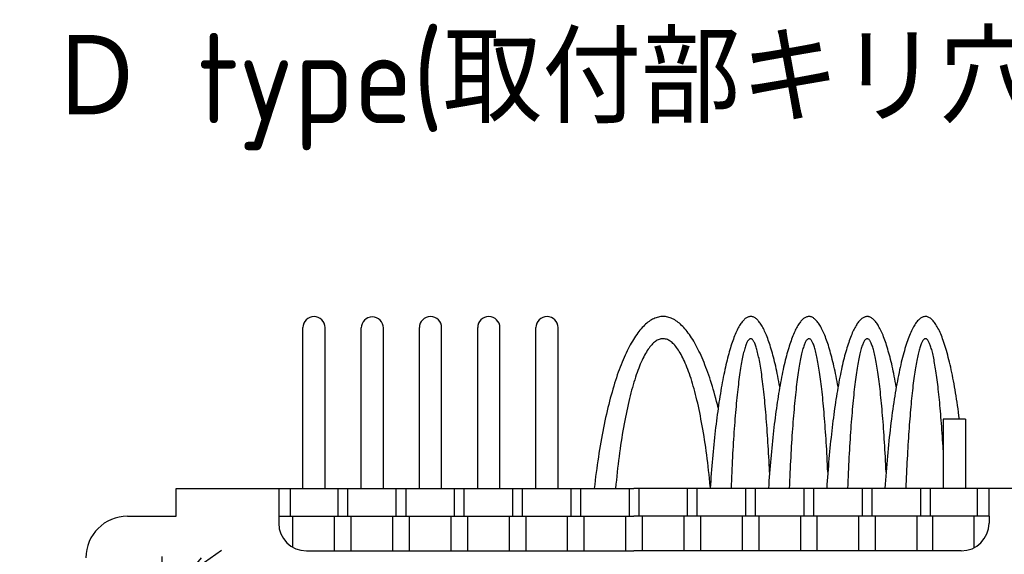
# Model space of a CAD drawing. Extents: x 13 to 378, y 137 to 257.
# Tile 7 of 9: x 126 to 197, y 219 to 257. Entities that reach past the tile are written whole.
import ezdxf

# ---------------------------------------------------------------- set-up
doc = ezdxf.new("R2010")
doc.units = 0
doc.header["$LTSCALE"] = 0.2
doc.linetypes.add('CENTER', pattern=[50.8, 31.75, -6.35, 6.35, -6.35])
doc.layers.get('0').update_dxf_attribs({"linetype": 'CONTINUOUS'})
doc.layers.get('DEFPOINTS').update_dxf_attribs({"linetype": 'CONTINUOUS'})
doc.layers.add('18-0-CON', color=3, linetype='CONTINUOUS')
doc.styles.add('DIMENSION', font='isocp.shx', dxfattribs={"bigfont": 'bigfont.shx'})
doc.styles.get("Standard").update_dxf_attribs({"font": 'isocp.shx', "bigfont": 'bigfont.shx'})
doc.dimstyles.get("Standard").update_dxf_attribs({"dimtxt": 0.18, "dimasz": 0.18, "dimexe": 0.18, "dimexo": 0.0625, "dimgap": 0.09, "dimtad": 0, "dimtih": 1, "dimtoh": 1, "dimzin": 0, "dimcen": 0.09, "dimazin": 3, "dimtfac": 1, "dimtofl": 0, "dimtmove": 0, "dimatfit": 3})

# ---------------------------------------------------------------- blocks, each defined once
blk = doc.blocks.new('*U45')
at = {"color": 0, "style": 'DIMENSION'}
blk.add_text('∅4.5', height=3.25, rotation=35.41661, dxfattribs=at).set_placement((122.282, 206.22))
blk = doc.blocks.new('_OPEN30')
at = {"color": 0, "linetype": 'BYBLOCK'}
for p, q in [((-1, 0.268), (0, 0)), ((0, 0), (-1, -0.268)), ((0, 0), (-1, 0))]:
    blk.add_line(p, q, dxfattribs=at)
blk = doc.blocks.new('*D44')
at = {"color": 0}
for p, q in [((139.278, 217.999), (140.5, 218.868)), ((138.055, 217.13), (134.388, 214.522)), ((122.62, 206.154), (133.166, 213.653))]:
    blk.add_line(p, q, dxfattribs=at)
at = {"layer": 'DEFPOINTS', "color": 0}
for p in [(138.055, 217.13), (134.388, 214.522)]:
    blk.add_point(p, dxfattribs=at)
at = {"color": 0, "xscale": 1.5, "yscale": 1.5, "zscale": 1.5}
for p, rotation in [((138.055, 217.13), 215.4166052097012), ((134.388, 214.522), 35.41660520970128)]:
    blk.add_blockref('_OPEN30', p, dxfattribs=dict(at, rotation=rotation))
at = {"layer": '18-0-CON'}
blk.add_blockref('*U45', (0, 0), dxfattribs=at)
blk = doc.blocks.new('*U100')
at = {"color": 0}
blk.add_text('Ｄ type(取付部キリ穴)', height=6.5, dxfattribs=at).set_placement((127.895, 249.676))

msp = doc.modelspace()

# ---------------------------------------------------------------- linework, layer by layer
for p, q in [((146.363, 223.326), (146.363, 234.923)), ((147.963, 223.326), (147.963, 234.923)), ((150.563, 223.301), (150.563, 234.898)), ((152.163, 223.301), (152.163, 234.898)), ((154.763, 223.326), (154.763, 234.923)), ((156.363, 223.326), (156.363, 234.923)), ((158.963, 223.326), (158.963, 234.923)), ((160.563, 223.326), (160.563, 234.923)), ((163.163, 223.326), (163.163, 234.923)), ((164.763, 223.326), (164.763, 234.923)), ((194.122, 228.326), (192.522, 228.326)), ((192.522, 228.326), (192.522, 223.326)), ((194.122, 228.326), (194.122, 223.326)), ((137.222, 221.326), (137.222, 223.326)), ((137.222, 223.326), (170.222, 223.326)), ((144.622, 223.326), (144.622, 221.326)), ((145.455, 223.326), (145.455, 221.326)), ((148.872, 223.326), (148.872, 221.326)), ((149.572, 223.326), (149.572, 221.326)), ((153.072, 223.301), (153.072, 221.301)), ((153.772, 223.301), (153.772, 221.301)), ((157.272, 223.326), (157.272, 221.326)), ((157.972, 223.326), (157.972, 221.326)), ((161.472, 223.326), (161.472, 221.326)), ((162.172, 223.326), (162.172, 221.326)), ((165.672, 223.326), (165.672, 221.326)), ((166.372, 223.326), (166.372, 221.326)), ((169.872, 223.326), (169.872, 221.326)), ((203.222, 223.326), (170.222, 223.326)), ((170.572, 223.326), (170.572, 221.326)), ((174.072, 223.326), (174.072, 221.326)), ((174.772, 223.326), (174.772, 221.326)), ((178.272, 223.326), (178.272, 221.326)), ((178.972, 223.326), (178.972, 221.326)), ((182.472, 223.326), (182.472, 221.326)), ((183.172, 223.326), (183.172, 221.326)), ((186.672, 223.326), (186.672, 221.326)), ((187.372, 223.326), (187.372, 221.326)), ((190.872, 223.326), (190.872, 221.326)), ((191.572, 223.326), (191.572, 221.326)), ((194.988, 221.326), (194.988, 223.326)), ((195.822, 221.326), (195.822, 223.326)), ((133.722, 221.326), (137.222, 221.326)), ((144.622, 221.326), (170.222, 221.326)), ((144.622, 221.326), (144.622, 220.826)), ((145.622, 221.326), (145.622, 219.094)), ((148.622, 221.326), (148.622, 218.826)), ((149.822, 221.326), (149.822, 218.826)), ((152.822, 221.326), (152.822, 218.826)), ((154.022, 221.326), (154.022, 218.826)), ((157.022, 221.326), (157.022, 218.826)), ((158.222, 221.326), (158.222, 218.826)), ((161.222, 221.326), (161.222, 218.826)), ((162.422, 221.326), (162.422, 218.826)), ((165.422, 221.326), (165.422, 218.826)), ((166.622, 221.326), (166.622, 218.826)), ((169.622, 221.326), (169.622, 218.826)), ((195.822, 221.326), (170.222, 221.326)), ((170.822, 221.326), (170.822, 218.826)), ((173.822, 221.326), (173.822, 218.826)), ((175.022, 221.326), (175.022, 218.826)), ((178.022, 221.326), (178.022, 218.826)), ((179.222, 221.326), (179.222, 218.826)), ((182.222, 221.326), (182.222, 218.826)), ((183.422, 221.326), (183.422, 218.826)), ((186.422, 221.326), (186.422, 218.826)), ((187.622, 221.326), (187.622, 218.826)), ((190.622, 221.326), (190.622, 218.826)), ((191.738, 221.326), (191.738, 218.826)), ((194.738, 221.326), (194.738, 219.048)), ((195.822, 221.326), (195.822, 220.826)), ((146.622, 218.826), (170.222, 218.826)), ((193.822, 218.826), (170.222, 218.826))]:
    msp.add_line(p, q)
at = {"color": 0, "linetype": 'CENTER'}
msp.add_line((136.222, 212.076), (136.222, 219.576), dxfattribs=at)
for points in [[(176.298, 229.139, 0), (176.241, 229.371, 0), (176.183, 229.6, 0), (176.124, 229.825, 0), (176.064, 230.046, 0), (176.003, 230.265, 0), (175.942, 230.479, 0), (175.879, 230.69, 0), (175.815, 230.897, 0), (175.751, 231.101, 0), (175.686, 231.3, 0), (175.619, 231.496, 0), (175.552, 231.688, 0), (175.485, 231.876, 0), (175.416, 232.06, 0), (175.347, 232.239, 0), (175.277, 232.415, 0), (175.206, 232.587, 0), (175.134, 232.754, 0), (175.062, 232.917, 0), (174.989, 233.076, 0), (174.916, 233.231, 0), (174.841, 233.381, 0), (174.766, 233.527, 0), (174.691, 233.668, 0), (174.615, 233.805, 0), (174.538, 233.938, 0), (174.461, 234.066, 0), (174.383, 234.189, 0), (174.305, 234.308, 0), (174.226, 234.422, 0), (174.147, 234.532, 0), (174.067, 234.637, 0), (173.987, 234.737, 0), (173.907, 234.833, 0), (173.826, 234.923, 0), (173.745, 235.009, 0), (173.663, 235.09, 0), (173.581, 235.167, 0), (173.499, 235.238, 0), (173.416, 235.305, 0), (173.333, 235.367, 0), (173.25, 235.424, 0), (173.167, 235.476, 0), (173.083, 235.523, 0), (172.999, 235.566, 0), (172.915, 235.603, 0), (172.831, 235.635, 0), (172.747, 235.663, 0), (172.663, 235.685, 0), (172.578, 235.703, 0), (172.494, 235.716, 0), (172.409, 235.723, 0), (172.325, 235.726, 0), (172.24, 235.723, 0), (172.156, 235.716, 0), (172.071, 235.704, 0), (171.987, 235.687, 0), (171.903, 235.665, 0), (171.818, 235.638, 0), (171.734, 235.605, 0), (171.65, 235.568, 0), (171.567, 235.527, 0), (171.483, 235.48, 0), (171.4, 235.428, 0), (171.317, 235.371, 0), (171.234, 235.31, 0), (171.151, 235.243, 0), (171.069, 235.172, 0), (170.987, 235.096, 0), (170.905, 235.015, 0), (170.824, 234.93, 0), (170.743, 234.839, 0), (170.662, 234.744, 0), (170.582, 234.644, 0), (170.502, 234.54, 0), (170.423, 234.43, 0), (170.344, 234.316, 0), (170.266, 234.198, 0), (170.188, 234.075, 0), (170.111, 233.947, 0), (170.034, 233.815, 0), (169.958, 233.678, 0), (169.883, 233.537, 0), (169.808, 233.392, 0), (169.733, 233.242, 0), (169.66, 233.087, 0), (169.587, 232.929, 0), (169.515, 232.766, 0), (169.443, 232.599, 0), (169.372, 232.428, 0), (169.302, 232.252, 0), (169.232, 232.073, 0), (169.164, 231.889, 0), (169.096, 231.702, 0), (169.029, 231.51, 0), (168.963, 231.315, 0), (168.897, 231.115, 0), (168.833, 230.912, 0), (168.769, 230.705, 0), (168.707, 230.495, 0), (168.645, 230.28, 0), (168.584, 230.062, 0), (168.524, 229.841, 0), (168.465, 229.616, 0), (168.407, 229.388, 0), (168.349, 229.156, 0), (168.293, 228.921, 0), (168.238, 228.682, 0), (168.184, 228.441, 0), (168.131, 228.196, 0), (168.079, 227.948, 0), (168.028, 227.697, 0), (167.978, 227.444, 0), (167.929, 227.187, 0), (167.882, 226.927, 0), (167.835, 226.665, 0), (167.79, 226.4, 0), (167.745, 226.132, 0), (167.702, 225.862, 0), (167.66, 225.59, 0), (167.619, 225.314, 0), (167.579, 225.037, 0), (167.541, 224.757, 0), (167.504, 224.475, 0), (167.467, 224.191, 0), (167.433, 223.904, 0), (167.399, 223.616, 0), (167.366, 223.326, 0)], [(180.74, 230.658, 0), (180.704, 230.855, 0), (180.668, 231.048, 0), (180.632, 231.238, 0), (180.595, 231.425, 0), (180.558, 231.608, 0), (180.521, 231.787, 0), (180.483, 231.963, 0), (180.444, 232.136, 0), (180.406, 232.304, 0), (180.366, 232.469, 0), (180.327, 232.631, 0), (180.287, 232.788, 0), (180.246, 232.942, 0), (180.206, 233.092, 0), (180.165, 233.238, 0), (180.123, 233.38, 0), (180.082, 233.518, 0), (180.04, 233.652, 0), (179.997, 233.783, 0), (179.955, 233.909, 0), (179.912, 234.031, 0), (179.868, 234.149, 0), (179.825, 234.263, 0), (179.781, 234.373, 0), (179.737, 234.479, 0), (179.693, 234.58, 0), (179.648, 234.678, 0), (179.604, 234.771, 0), (179.559, 234.86, 0), (179.513, 234.945, 0), (179.468, 235.025, 0), (179.423, 235.101, 0), (179.377, 235.173, 0), (179.331, 235.241, 0), (179.285, 235.304, 0), (179.239, 235.362, 0), (179.192, 235.417, 0), (179.146, 235.467, 0), (179.099, 235.513, 0), (179.053, 235.554, 0), (179.006, 235.591, 0), (178.959, 235.623, 0), (178.912, 235.651, 0), (178.865, 235.675, 0), (178.818, 235.694, 0), (178.771, 235.708, 0), (178.724, 235.719, 0), (178.677, 235.724, 0), (178.63, 235.726, 0), (178.583, 235.723, 0), (178.536, 235.715, 0), (178.489, 235.703, 0), (178.442, 235.687, 0), (178.395, 235.666, 0), (178.348, 235.64, 0), (178.301, 235.611, 0), (178.254, 235.576, 0), (178.207, 235.538, 0), (178.161, 235.495, 0), (178.114, 235.447, 0), (178.068, 235.395, 0), (178.022, 235.339, 0), (177.976, 235.279, 0), (177.93, 235.214, 0), (177.884, 235.145, 0), (177.838, 235.071, 0), (177.793, 234.993, 0), (177.747, 234.911, 0), (177.702, 234.825, 0), (177.658, 234.734, 0), (177.613, 234.639, 0), (177.568, 234.54, 0), (177.524, 234.437, 0), (177.48, 234.329, 0), (177.437, 234.218, 0), (177.393, 234.102, 0), (177.35, 233.982, 0), (177.307, 233.858, 0), (177.265, 233.731, 0), (177.223, 233.599, 0), (177.181, 233.463, 0), (177.139, 233.323, 0), (177.098, 233.179, 0), (177.057, 233.032, 0), (177.016, 232.88, 0), (176.976, 232.725, 0), (176.936, 232.566, 0), (176.897, 232.403, 0), (176.858, 232.237, 0), (176.819, 232.067, 0), (176.781, 231.893, 0), (176.743, 231.716, 0), (176.706, 231.535, 0), (176.669, 231.35, 0), (176.632, 231.162, 0), (176.596, 230.971, 0), (176.561, 230.776, 0), (176.525, 230.578, 0), (176.491, 230.377, 0), (176.457, 230.172, 0), (176.423, 229.964, 0), (176.39, 229.753, 0), (176.357, 229.539, 0), (176.325, 229.322, 0), (176.293, 229.102, 0), (176.262, 228.879, 0), (176.231, 228.653, 0), (176.201, 228.424, 0), (176.172, 228.192, 0), (176.143, 227.958, 0), (176.114, 227.72, 0), (176.086, 227.48, 0), (176.059, 227.238, 0), (176.032, 226.993, 0), (176.006, 226.745, 0), (175.981, 226.495, 0), (175.956, 226.243, 0), (175.931, 225.988, 0), (175.907, 225.731, 0), (175.884, 225.472, 0), (175.862, 225.211, 0), (175.84, 224.947, 0), (175.819, 224.682, 0), (175.798, 224.414, 0), (175.778, 224.145, 0), (175.759, 223.874, 0), (175.74, 223.601, 0), (175.722, 223.326, 0)], [(184.94, 230.658, 0), (184.904, 230.855, 0), (184.868, 231.048, 0), (184.832, 231.238, 0), (184.795, 231.425, 0), (184.758, 231.608, 0), (184.721, 231.787, 0), (184.683, 231.963, 0), (184.644, 232.136, 0), (184.606, 232.304, 0), (184.566, 232.469, 0), (184.527, 232.631, 0), (184.487, 232.788, 0), (184.446, 232.942, 0), (184.406, 233.092, 0), (184.365, 233.238, 0), (184.323, 233.38, 0), (184.282, 233.518, 0), (184.24, 233.652, 0), (184.197, 233.783, 0), (184.155, 233.909, 0), (184.112, 234.031, 0), (184.068, 234.149, 0), (184.025, 234.263, 0), (183.981, 234.373, 0), (183.937, 234.479, 0), (183.893, 234.58, 0), (183.848, 234.678, 0), (183.804, 234.771, 0), (183.759, 234.86, 0), (183.713, 234.945, 0), (183.668, 235.025, 0), (183.623, 235.101, 0), (183.577, 235.173, 0), (183.531, 235.241, 0), (183.485, 235.304, 0), (183.439, 235.362, 0), (183.392, 235.417, 0), (183.346, 235.467, 0), (183.299, 235.513, 0), (183.253, 235.554, 0), (183.206, 235.591, 0), (183.159, 235.623, 0), (183.112, 235.651, 0), (183.065, 235.675, 0), (183.018, 235.694, 0), (182.971, 235.708, 0), (182.924, 235.719, 0), (182.877, 235.724, 0), (182.83, 235.726, 0), (182.783, 235.723, 0), (182.736, 235.715, 0), (182.689, 235.703, 0), (182.642, 235.687, 0), (182.595, 235.666, 0), (182.548, 235.64, 0), (182.501, 235.611, 0), (182.454, 235.576, 0), (182.407, 235.538, 0), (182.361, 235.495, 0), (182.314, 235.447, 0), (182.268, 235.395, 0), (182.222, 235.339, 0), (182.176, 235.279, 0), (182.13, 235.214, 0), (182.084, 235.145, 0), (182.038, 235.071, 0), (181.993, 234.993, 0), (181.947, 234.911, 0), (181.902, 234.825, 0), (181.858, 234.734, 0), (181.813, 234.639, 0), (181.768, 234.54, 0), (181.724, 234.437, 0), (181.68, 234.329, 0), (181.637, 234.218, 0), (181.593, 234.102, 0), (181.55, 233.982, 0), (181.507, 233.858, 0), (181.465, 233.731, 0), (181.423, 233.599, 0), (181.381, 233.463, 0), (181.339, 233.323, 0), (181.298, 233.179, 0), (181.257, 233.032, 0), (181.216, 232.88, 0), (181.176, 232.725, 0), (181.136, 232.566, 0), (181.097, 232.403, 0), (181.058, 232.237, 0), (181.019, 232.067, 0), (180.981, 231.893, 0), (180.943, 231.716, 0), (180.906, 231.535, 0), (180.869, 231.35, 0), (180.832, 231.162, 0), (180.796, 230.971, 0), (180.761, 230.776, 0), (180.725, 230.578, 0), (180.691, 230.377, 0), (180.657, 230.172, 0), (180.623, 229.964, 0), (180.59, 229.753, 0), (180.557, 229.539, 0), (180.525, 229.322, 0), (180.493, 229.102, 0), (180.462, 228.879, 0), (180.431, 228.653, 0), (180.401, 228.424, 0), (180.372, 228.192, 0), (180.343, 227.958, 0), (180.314, 227.72, 0), (180.286, 227.48, 0), (180.259, 227.238, 0), (180.232, 226.993, 0), (180.206, 226.745, 0), (180.181, 226.495, 0), (180.156, 226.243, 0), (180.131, 225.988, 0), (180.107, 225.731, 0), (180.084, 225.472, 0), (180.062, 225.211, 0), (180.04, 224.947, 0), (180.019, 224.682, 0), (179.998, 224.414, 0), (179.978, 224.145, 0), (179.959, 223.874, 0), (179.94, 223.601, 0), (179.922, 223.326, 0)], [(189.14, 230.658, 0), (189.104, 230.855, 0), (189.068, 231.048, 0), (189.032, 231.238, 0), (188.995, 231.425, 0), (188.958, 231.608, 0), (188.921, 231.787, 0), (188.883, 231.963, 0), (188.844, 232.136, 0), (188.806, 232.304, 0), (188.766, 232.469, 0), (188.727, 232.631, 0), (188.687, 232.788, 0), (188.646, 232.942, 0), (188.606, 233.092, 0), (188.565, 233.238, 0), (188.523, 233.38, 0), (188.482, 233.518, 0), (188.44, 233.652, 0), (188.397, 233.783, 0), (188.355, 233.909, 0), (188.312, 234.031, 0), (188.268, 234.149, 0), (188.225, 234.263, 0), (188.181, 234.373, 0), (188.137, 234.479, 0), (188.093, 234.58, 0), (188.048, 234.678, 0), (188.004, 234.771, 0), (187.959, 234.86, 0), (187.913, 234.945, 0), (187.868, 235.025, 0), (187.823, 235.101, 0), (187.777, 235.173, 0), (187.731, 235.241, 0), (187.685, 235.304, 0), (187.639, 235.362, 0), (187.592, 235.417, 0), (187.546, 235.467, 0), (187.499, 235.513, 0), (187.453, 235.554, 0), (187.406, 235.591, 0), (187.359, 235.623, 0), (187.312, 235.651, 0), (187.265, 235.675, 0), (187.218, 235.694, 0), (187.171, 235.708, 0), (187.124, 235.719, 0), (187.077, 235.724, 0), (187.03, 235.726, 0), (186.983, 235.723, 0), (186.936, 235.715, 0), (186.889, 235.703, 0), (186.842, 235.687, 0), (186.795, 235.666, 0), (186.748, 235.64, 0), (186.701, 235.611, 0), (186.654, 235.576, 0), (186.607, 235.538, 0), (186.561, 235.495, 0), (186.514, 235.447, 0), (186.468, 235.395, 0), (186.422, 235.339, 0), (186.376, 235.279, 0), (186.33, 235.214, 0), (186.284, 235.145, 0), (186.238, 235.071, 0), (186.193, 234.993, 0), (186.147, 234.911, 0), (186.102, 234.825, 0), (186.058, 234.734, 0), (186.013, 234.639, 0), (185.968, 234.54, 0), (185.924, 234.437, 0), (185.88, 234.329, 0), (185.837, 234.218, 0), (185.793, 234.102, 0), (185.75, 233.982, 0), (185.707, 233.858, 0), (185.665, 233.731, 0), (185.623, 233.599, 0), (185.581, 233.463, 0), (185.539, 233.323, 0), (185.498, 233.179, 0), (185.457, 233.032, 0), (185.416, 232.88, 0), (185.376, 232.725, 0), (185.336, 232.566, 0), (185.297, 232.403, 0), (185.258, 232.237, 0), (185.219, 232.067, 0), (185.181, 231.893, 0), (185.143, 231.716, 0), (185.106, 231.535, 0), (185.069, 231.35, 0), (185.032, 231.162, 0), (184.996, 230.971, 0), (184.961, 230.776, 0), (184.925, 230.578, 0), (184.891, 230.377, 0), (184.857, 230.172, 0), (184.823, 229.964, 0), (184.79, 229.753, 0), (184.757, 229.539, 0), (184.725, 229.322, 0), (184.693, 229.102, 0), (184.662, 228.879, 0), (184.631, 228.653, 0), (184.601, 228.424, 0), (184.572, 228.192, 0), (184.543, 227.958, 0), (184.514, 227.72, 0), (184.486, 227.48, 0), (184.459, 227.238, 0), (184.432, 226.993, 0), (184.406, 226.745, 0), (184.381, 226.495, 0), (184.356, 226.243, 0), (184.331, 225.988, 0), (184.307, 225.731, 0), (184.284, 225.472, 0), (184.262, 225.211, 0), (184.24, 224.947, 0), (184.219, 224.682, 0), (184.198, 224.414, 0), (184.178, 224.145, 0), (184.159, 223.874, 0), (184.14, 223.601, 0), (184.122, 223.326, 0)], [(193.691, 228.326, 0), (193.658, 228.575, 0), (193.625, 228.821, 0), (193.591, 229.064, 0), (193.557, 229.303, 0), (193.522, 229.539, 0), (193.487, 229.771, 0), (193.451, 229.999, 0), (193.414, 230.224, 0), (193.377, 230.445, 0), (193.339, 230.662, 0), (193.301, 230.875, 0), (193.262, 231.084, 0), (193.222, 231.29, 0), (193.182, 231.491, 0), (193.142, 231.688, 0), (193.101, 231.88, 0), (193.059, 232.069, 0), (193.017, 232.253, 0), (192.975, 232.433, 0), (192.932, 232.609, 0), (192.889, 232.78, 0), (192.845, 232.947, 0), (192.801, 233.109, 0), (192.756, 233.267, 0), (192.711, 233.42, 0), (192.666, 233.568, 0), (192.62, 233.712, 0), (192.574, 233.851, 0), (192.528, 233.986, 0), (192.481, 234.115, 0), (192.434, 234.24, 0), (192.386, 234.36, 0), (192.339, 234.475, 0), (192.291, 234.585, 0), (192.242, 234.691, 0), (192.194, 234.791, 0), (192.145, 234.886, 0), (192.096, 234.976, 0), (192.047, 235.062, 0), (191.997, 235.142, 0), (191.947, 235.217, 0), (191.898, 235.287, 0), (191.848, 235.352, 0), (191.797, 235.411, 0), (191.747, 235.466, 0), (191.696, 235.515, 0), (191.646, 235.56, 0), (191.595, 235.599, 0), (191.544, 235.632, 0), (191.493, 235.661, 0), (191.443, 235.684, 0), (191.391, 235.703, 0), (191.34, 235.716, 0), (191.289, 235.723, 0), (191.238, 235.726, 0), (191.187, 235.723, 0), (191.136, 235.715, 0), (191.085, 235.702, 0), (191.034, 235.683, 0), (190.983, 235.66, 0), (190.932, 235.631, 0), (190.881, 235.597, 0), (190.831, 235.558, 0), (190.78, 235.513, 0), (190.73, 235.463, 0), (190.679, 235.409, 0), (190.629, 235.349, 0), (190.579, 235.283, 0), (190.529, 235.213, 0), (190.48, 235.138, 0), (190.43, 235.057, 0), (190.381, 234.972, 0), (190.332, 234.882, 0), (190.283, 234.786, 0), (190.234, 234.685, 0), (190.186, 234.58, 0), (190.138, 234.47, 0), (190.09, 234.354, 0), (190.043, 234.234, 0), (189.996, 234.109, 0), (189.949, 233.979, 0), (189.903, 233.845, 0), (189.857, 233.705, 0), (189.811, 233.561, 0), (189.766, 233.413, 0), (189.721, 233.259, 0), (189.676, 233.101, 0), (189.632, 232.939, 0), (189.588, 232.772, 0), (189.545, 232.601, 0), (189.502, 232.425, 0), (189.46, 232.244, 0), (189.418, 232.06, 0), (189.376, 231.871, 0), (189.335, 231.678, 0), (189.295, 231.481, 0), (189.255, 231.28, 0), (189.216, 231.074, 0), (189.177, 230.865, 0), (189.138, 230.652, 0), (189.101, 230.434, 0), (189.063, 230.213, 0), (189.027, 229.988, 0), (188.991, 229.76, 0), (188.955, 229.528, 0), (188.92, 229.292, 0), (188.886, 229.052, 0), (188.852, 228.809, 0), (188.819, 228.563, 0), (188.787, 228.314, 0), (188.755, 228.061, 0), (188.724, 227.804, 0), (188.694, 227.545, 0), (188.664, 227.283, 0), (188.635, 227.017, 0), (188.607, 226.749, 0), (188.579, 226.478, 0), (188.552, 226.204, 0), (188.526, 225.927, 0), (188.5, 225.648, 0), (188.475, 225.366, 0), (188.451, 225.081, 0), (188.428, 224.794, 0), (188.405, 224.505, 0), (188.383, 224.213, 0), (188.362, 223.92, 0), (188.341, 223.624, 0), (188.322, 223.326, 0)], [(175.73, 223.456, 0), (175.702, 223.752, 0), (175.672, 224.046, 0), (175.642, 224.337, 0), (175.61, 224.625, 0), (175.577, 224.911, 0), (175.543, 225.194, 0), (175.508, 225.473, 0), (175.473, 225.75, 0), (175.436, 226.023, 0), (175.398, 226.293, 0), (175.359, 226.56, 0), (175.319, 226.823, 0), (175.278, 227.083, 0), (175.237, 227.339, 0), (175.194, 227.592, 0), (175.15, 227.841, 0), (175.106, 228.086, 0), (175.06, 228.327, 0), (175.014, 228.564, 0), (174.967, 228.797, 0), (174.919, 229.025, 0), (174.87, 229.25, 0), (174.821, 229.47, 0), (174.77, 229.686, 0), (174.719, 229.898, 0), (174.667, 230.105, 0), (174.615, 230.307, 0), (174.561, 230.505, 0), (174.507, 230.698, 0), (174.452, 230.886, 0), (174.397, 231.07, 0), (174.34, 231.248, 0), (174.284, 231.422, 0), (174.226, 231.591, 0), (174.168, 231.754, 0), (174.109, 231.913, 0), (174.05, 232.066, 0), (173.99, 232.215, 0), (173.93, 232.358, 0), (173.869, 232.495, 0), (173.808, 232.628, 0), (173.746, 232.755, 0), (173.684, 232.876, 0), (173.621, 232.992, 0), (173.558, 233.103, 0), (173.494, 233.208, 0), (173.43, 233.308, 0), (173.366, 233.402, 0), (173.302, 233.49, 0), (173.237, 233.573, 0), (173.172, 233.65, 0), (173.106, 233.721, 0), (173.04, 233.787, 0), (172.974, 233.846, 0), (172.908, 233.901, 0), (172.842, 233.949, 0), (172.776, 233.991, 0), (172.709, 234.028, 0), (172.642, 234.059, 0), (172.575, 234.084, 0), (172.508, 234.103, 0), (172.441, 234.117, 0), (172.374, 234.124, 0), (172.307, 234.126, 0), (172.24, 234.121, 0), (172.173, 234.111, 0), (172.106, 234.095, 0), (172.039, 234.074, 0), (171.972, 234.046, 0), (171.906, 234.013, 0), (171.839, 233.974, 0), (171.773, 233.928, 0), (171.706, 233.878, 0), (171.64, 233.821, 0), (171.574, 233.759, 0), (171.509, 233.691, 0), (171.444, 233.617, 0), (171.378, 233.537, 0), (171.314, 233.452, 0), (171.249, 233.361, 0), (171.185, 233.265, 0), (171.121, 233.163, 0), (171.058, 233.055, 0), (170.995, 232.942, 0), (170.933, 232.824, 0), (170.871, 232.7, 0), (170.809, 232.571, 0), (170.748, 232.436, 0), (170.687, 232.296, 0), (170.627, 232.151, 0), (170.568, 232, 0), (170.509, 231.844, 0), (170.45, 231.684, 0), (170.392, 231.518, 0), (170.335, 231.347, 0), (170.279, 231.171, 0), (170.223, 230.99, 0), (170.167, 230.805, 0), (170.113, 230.614, 0), (170.059, 230.419, 0), (170.006, 230.219, 0), (169.954, 230.015, 0), (169.902, 229.806, 0), (169.851, 229.592, 0), (169.801, 229.375, 0), (169.752, 229.152, 0), (169.703, 228.926, 0), (169.656, 228.695, 0), (169.609, 228.461, 0), (169.563, 228.222, 0), (169.518, 227.979, 0), (169.474, 227.733, 0), (169.431, 227.482, 0), (169.389, 227.228, 0), (169.347, 226.97, 0), (169.307, 226.709, 0), (169.268, 226.444, 0), (169.229, 226.176, 0), (169.192, 225.904, 0), (169.155, 225.629, 0), (169.12, 225.351, 0), (169.085, 225.07, 0), (169.052, 224.787, 0), (169.02, 224.5, 0), (168.989, 224.21, 0), (168.958, 223.918, 0), (168.929, 223.623, 0), (168.901, 223.326, 0)], [(180.004, 224.498, 0), (179.991, 224.777, 0), (179.978, 225.053, 0), (179.964, 225.327, 0), (179.95, 225.597, 0), (179.935, 225.865, 0), (179.921, 226.129, 0), (179.905, 226.391, 0), (179.889, 226.649, 0), (179.873, 226.904, 0), (179.857, 227.155, 0), (179.84, 227.404, 0), (179.823, 227.648, 0), (179.805, 227.889, 0), (179.787, 228.127, 0), (179.769, 228.361, 0), (179.75, 228.59, 0), (179.731, 228.816, 0), (179.712, 229.039, 0), (179.692, 229.257, 0), (179.672, 229.471, 0), (179.652, 229.681, 0), (179.632, 229.887, 0), (179.611, 230.088, 0), (179.59, 230.285, 0), (179.568, 230.478, 0), (179.546, 230.667, 0), (179.524, 230.85, 0), (179.502, 231.03, 0), (179.48, 231.205, 0), (179.457, 231.375, 0), (179.434, 231.54, 0), (179.411, 231.701, 0), (179.387, 231.857, 0), (179.363, 232.008, 0), (179.339, 232.154, 0), (179.315, 232.295, 0), (179.291, 232.431, 0), (179.266, 232.563, 0), (179.242, 232.689, 0), (179.217, 232.81, 0), (179.192, 232.926, 0), (179.166, 233.036, 0), (179.141, 233.142, 0), (179.115, 233.242, 0), (179.09, 233.337, 0), (179.064, 233.427, 0), (179.038, 233.511, 0), (179.012, 233.59, 0), (178.985, 233.664, 0), (178.959, 233.733, 0), (178.933, 233.795, 0), (178.906, 233.853, 0), (178.88, 233.905, 0), (178.853, 233.951, 0), (178.826, 233.993, 0), (178.799, 234.028, 0), (178.773, 234.058, 0), (178.746, 234.083, 0), (178.719, 234.102, 0), (178.692, 234.115, 0), (178.665, 234.123, 0), (178.638, 234.126, 0), (178.611, 234.123, 0), (178.584, 234.114, 0), (178.557, 234.1, 0), (178.53, 234.08, 0), (178.503, 234.055, 0), (178.477, 234.024, 0), (178.45, 233.988, 0), (178.423, 233.947, 0), (178.397, 233.899, 0), (178.37, 233.847, 0), (178.343, 233.789, 0), (178.317, 233.725, 0), (178.291, 233.656, 0), (178.265, 233.582, 0), (178.238, 233.502, 0), (178.212, 233.417, 0), (178.187, 233.327, 0), (178.161, 233.231, 0), (178.135, 233.131, 0), (178.11, 233.024, 0), (178.085, 232.913, 0), (178.06, 232.797, 0), (178.035, 232.675, 0), (178.01, 232.548, 0), (177.985, 232.417, 0), (177.961, 232.28, 0), (177.937, 232.138, 0), (177.913, 231.991, 0), (177.889, 231.84, 0), (177.866, 231.683, 0), (177.843, 231.522, 0), (177.82, 231.356, 0), (177.797, 231.186, 0), (177.774, 231.01, 0), (177.752, 230.83, 0), (177.73, 230.646, 0), (177.709, 230.457, 0), (177.687, 230.264, 0), (177.666, 230.066, 0), (177.645, 229.864, 0), (177.625, 229.658, 0), (177.604, 229.448, 0), (177.585, 229.233, 0), (177.565, 229.014, 0), (177.546, 228.792, 0), (177.527, 228.565, 0), (177.508, 228.335, 0), (177.49, 228.101, 0), (177.472, 227.863, 0), (177.455, 227.622, 0), (177.437, 227.377, 0), (177.42, 227.128, 0), (177.404, 226.876, 0), (177.388, 226.621, 0), (177.372, 226.362, 0), (177.357, 226.101, 0), (177.342, 225.836, 0), (177.327, 225.568, 0), (177.313, 225.297, 0), (177.3, 225.023, 0), (177.286, 224.747, 0), (177.273, 224.468, 0), (177.261, 224.186, 0), (177.249, 223.902, 0), (177.237, 223.615, 0), (177.226, 223.326, 0)], [(184.204, 224.498, 0), (184.191, 224.777, 0), (184.178, 225.053, 0), (184.164, 225.327, 0), (184.15, 225.597, 0), (184.135, 225.865, 0), (184.121, 226.129, 0), (184.105, 226.391, 0), (184.089, 226.649, 0), (184.073, 226.904, 0), (184.057, 227.155, 0), (184.04, 227.404, 0), (184.023, 227.648, 0), (184.005, 227.889, 0), (183.987, 228.127, 0), (183.969, 228.361, 0), (183.95, 228.59, 0), (183.931, 228.816, 0), (183.912, 229.039, 0), (183.892, 229.257, 0), (183.872, 229.471, 0), (183.852, 229.681, 0), (183.832, 229.887, 0), (183.811, 230.088, 0), (183.79, 230.285, 0), (183.768, 230.478, 0), (183.746, 230.667, 0), (183.724, 230.85, 0), (183.702, 231.03, 0), (183.68, 231.205, 0), (183.657, 231.375, 0), (183.634, 231.54, 0), (183.611, 231.701, 0), (183.587, 231.857, 0), (183.563, 232.008, 0), (183.539, 232.154, 0), (183.515, 232.295, 0), (183.491, 232.431, 0), (183.466, 232.563, 0), (183.442, 232.689, 0), (183.417, 232.81, 0), (183.392, 232.926, 0), (183.366, 233.036, 0), (183.341, 233.142, 0), (183.315, 233.242, 0), (183.29, 233.337, 0), (183.264, 233.427, 0), (183.238, 233.511, 0), (183.212, 233.59, 0), (183.185, 233.664, 0), (183.159, 233.733, 0), (183.133, 233.795, 0), (183.106, 233.853, 0), (183.08, 233.905, 0), (183.053, 233.951, 0), (183.026, 233.993, 0), (182.999, 234.028, 0), (182.973, 234.058, 0), (182.946, 234.083, 0), (182.919, 234.102, 0), (182.892, 234.115, 0), (182.865, 234.123, 0), (182.838, 234.126, 0), (182.811, 234.123, 0), (182.784, 234.114, 0), (182.757, 234.1, 0), (182.73, 234.08, 0), (182.703, 234.055, 0), (182.677, 234.024, 0), (182.65, 233.988, 0), (182.623, 233.947, 0), (182.597, 233.899, 0), (182.57, 233.847, 0), (182.543, 233.789, 0), (182.517, 233.725, 0), (182.491, 233.656, 0), (182.465, 233.582, 0), (182.438, 233.502, 0), (182.412, 233.417, 0), (182.387, 233.327, 0), (182.361, 233.231, 0), (182.335, 233.131, 0), (182.31, 233.024, 0), (182.285, 232.913, 0), (182.26, 232.797, 0), (182.235, 232.675, 0), (182.21, 232.548, 0), (182.185, 232.417, 0), (182.161, 232.28, 0), (182.137, 232.138, 0), (182.113, 231.991, 0), (182.089, 231.84, 0), (182.066, 231.683, 0), (182.043, 231.522, 0), (182.02, 231.356, 0), (181.997, 231.186, 0), (181.974, 231.01, 0), (181.952, 230.83, 0), (181.93, 230.646, 0), (181.909, 230.457, 0), (181.887, 230.264, 0), (181.866, 230.066, 0), (181.845, 229.864, 0), (181.825, 229.658, 0), (181.804, 229.448, 0), (181.785, 229.233, 0), (181.765, 229.014, 0), (181.746, 228.792, 0), (181.727, 228.565, 0), (181.708, 228.335, 0), (181.69, 228.101, 0), (181.672, 227.863, 0), (181.655, 227.622, 0), (181.637, 227.377, 0), (181.62, 227.128, 0), (181.604, 226.876, 0), (181.588, 226.621, 0), (181.572, 226.362, 0), (181.557, 226.101, 0), (181.542, 225.836, 0), (181.527, 225.568, 0), (181.513, 225.297, 0), (181.5, 225.023, 0), (181.486, 224.747, 0), (181.473, 224.468, 0), (181.461, 224.186, 0), (181.449, 223.902, 0), (181.437, 223.615, 0), (181.426, 223.326, 0)], [(188.404, 224.498, 0), (188.391, 224.777, 0), (188.378, 225.053, 0), (188.364, 225.327, 0), (188.35, 225.597, 0), (188.335, 225.865, 0), (188.321, 226.129, 0), (188.305, 226.391, 0), (188.289, 226.649, 0), (188.273, 226.904, 0), (188.257, 227.155, 0), (188.24, 227.404, 0), (188.223, 227.648, 0), (188.205, 227.889, 0), (188.187, 228.127, 0), (188.169, 228.361, 0), (188.15, 228.59, 0), (188.131, 228.816, 0), (188.112, 229.039, 0), (188.092, 229.257, 0), (188.072, 229.471, 0), (188.052, 229.681, 0), (188.032, 229.887, 0), (188.011, 230.088, 0), (187.99, 230.285, 0), (187.968, 230.478, 0), (187.946, 230.667, 0), (187.924, 230.85, 0), (187.902, 231.03, 0), (187.88, 231.205, 0), (187.857, 231.375, 0), (187.834, 231.54, 0), (187.811, 231.701, 0), (187.787, 231.857, 0), (187.763, 232.008, 0), (187.739, 232.154, 0), (187.715, 232.295, 0), (187.691, 232.431, 0), (187.666, 232.563, 0), (187.642, 232.689, 0), (187.617, 232.81, 0), (187.592, 232.926, 0), (187.566, 233.036, 0), (187.541, 233.142, 0), (187.515, 233.242, 0), (187.49, 233.337, 0), (187.464, 233.427, 0), (187.438, 233.511, 0), (187.412, 233.59, 0), (187.385, 233.664, 0), (187.359, 233.733, 0), (187.333, 233.795, 0), (187.306, 233.853, 0), (187.28, 233.905, 0), (187.253, 233.951, 0), (187.226, 233.993, 0), (187.199, 234.028, 0), (187.173, 234.058, 0), (187.146, 234.083, 0), (187.119, 234.102, 0), (187.092, 234.115, 0), (187.065, 234.123, 0), (187.038, 234.126, 0), (187.011, 234.123, 0), (186.984, 234.114, 0), (186.957, 234.1, 0), (186.93, 234.08, 0), (186.903, 234.055, 0), (186.877, 234.024, 0), (186.85, 233.988, 0), (186.823, 233.947, 0), (186.797, 233.899, 0), (186.77, 233.847, 0), (186.743, 233.789, 0), (186.717, 233.725, 0), (186.691, 233.656, 0), (186.665, 233.582, 0), (186.638, 233.502, 0), (186.612, 233.417, 0), (186.587, 233.327, 0), (186.561, 233.231, 0), (186.535, 233.131, 0), (186.51, 233.024, 0), (186.485, 232.913, 0), (186.46, 232.797, 0), (186.435, 232.675, 0), (186.41, 232.548, 0), (186.385, 232.417, 0), (186.361, 232.28, 0), (186.337, 232.138, 0), (186.313, 231.991, 0), (186.289, 231.84, 0), (186.266, 231.683, 0), (186.243, 231.522, 0), (186.22, 231.356, 0), (186.197, 231.186, 0), (186.174, 231.01, 0), (186.152, 230.83, 0), (186.13, 230.646, 0), (186.109, 230.457, 0), (186.087, 230.264, 0), (186.066, 230.066, 0), (186.045, 229.864, 0), (186.025, 229.658, 0), (186.004, 229.448, 0), (185.985, 229.233, 0), (185.965, 229.014, 0), (185.946, 228.792, 0), (185.927, 228.565, 0), (185.908, 228.335, 0), (185.89, 228.101, 0), (185.872, 227.863, 0), (185.855, 227.622, 0), (185.837, 227.377, 0), (185.82, 227.128, 0), (185.804, 226.876, 0), (185.788, 226.621, 0), (185.772, 226.362, 0), (185.757, 226.101, 0), (185.742, 225.836, 0), (185.727, 225.568, 0), (185.713, 225.297, 0), (185.7, 225.023, 0), (185.686, 224.747, 0), (185.673, 224.468, 0), (185.661, 224.186, 0), (185.649, 223.902, 0), (185.637, 223.615, 0), (185.626, 223.326, 0)], [(192.522, 226.107, 0), (192.507, 226.356, 0), (192.492, 226.603, 0), (192.477, 226.847, 0), (192.461, 227.088, 0), (192.445, 227.325, 0), (192.429, 227.56, 0), (192.412, 227.791, 0), (192.395, 228.019, 0), (192.378, 228.244, 0), (192.36, 228.465, 0), (192.343, 228.683, 0), (192.324, 228.897, 0), (192.306, 229.107, 0), (192.287, 229.314, 0), (192.268, 229.517, 0), (192.249, 229.717, 0), (192.229, 229.913, 0), (192.209, 230.104, 0), (192.189, 230.292, 0), (192.168, 230.476, 0), (192.148, 230.656, 0), (192.127, 230.832, 0), (192.106, 231.003, 0), (192.084, 231.171, 0), (192.062, 231.334, 0), (192.041, 231.493, 0), (192.018, 231.648, 0), (191.996, 231.798, 0), (191.974, 231.944, 0), (191.951, 232.085, 0), (191.928, 232.222, 0), (191.905, 232.355, 0), (191.881, 232.483, 0), (191.858, 232.606, 0), (191.834, 232.725, 0), (191.81, 232.839, 0), (191.786, 232.949, 0), (191.762, 233.053, 0), (191.738, 233.153, 0), (191.714, 233.249, 0), (191.689, 233.339, 0), (191.664, 233.425, 0), (191.64, 233.505, 0), (191.615, 233.581, 0), (191.59, 233.652, 0), (191.565, 233.719, 0), (191.54, 233.78, 0), (191.514, 233.836, 0), (191.489, 233.887, 0), (191.464, 233.934, 0), (191.438, 233.975, 0), (191.413, 234.011, 0), (191.387, 234.043, 0), (191.361, 234.069, 0), (191.336, 234.091, 0), (191.31, 234.107, 0), (191.284, 234.118, 0), (191.259, 234.124, 0), (191.233, 234.126, 0), (191.207, 234.122, 0), (191.182, 234.113, 0), (191.156, 234.099, 0), (191.13, 234.08, 0), (191.105, 234.056, 0), (191.079, 234.027, 0), (191.054, 233.994, 0), (191.028, 233.955, 0), (191.003, 233.911, 0), (190.977, 233.862, 0), (190.952, 233.808, 0), (190.927, 233.749, 0), (190.902, 233.685, 0), (190.877, 233.617, 0), (190.852, 233.543, 0), (190.827, 233.465, 0), (190.802, 233.382, 0), (190.777, 233.294, 0), (190.753, 233.201, 0), (190.729, 233.103, 0), (190.704, 233.001, 0), (190.68, 232.894, 0), (190.656, 232.782, 0), (190.633, 232.665, 0), (190.609, 232.544, 0), (190.586, 232.418, 0), (190.563, 232.288, 0), (190.54, 232.153, 0), (190.517, 232.014, 0), (190.494, 231.87, 0), (190.472, 231.722, 0), (190.449, 231.57, 0), (190.427, 231.413, 0), (190.406, 231.252, 0), (190.384, 231.086, 0), (190.363, 230.917, 0), (190.342, 230.743, 0), (190.321, 230.565, 0), (190.3, 230.383, 0), (190.28, 230.197, 0), (190.26, 230.007, 0), (190.24, 229.814, 0), (190.221, 229.616, 0), (190.201, 229.415, 0), (190.182, 229.209, 0), (190.164, 229.001, 0), (190.145, 228.788, 0), (190.127, 228.572, 0), (190.11, 228.353, 0), (190.092, 228.13, 0), (190.075, 227.903, 0), (190.058, 227.674, 0), (190.042, 227.441, 0), (190.026, 227.205, 0), (190.01, 226.965, 0), (189.994, 226.723, 0), (189.979, 226.478, 0), (189.964, 226.23, 0), (189.95, 225.979, 0), (189.936, 225.725, 0), (189.922, 225.468, 0), (189.909, 225.209, 0), (189.896, 224.947, 0), (189.883, 224.683, 0), (189.871, 224.416, 0), (189.859, 224.147, 0), (189.848, 223.875, 0), (189.836, 223.602, 0), (189.826, 223.326, 0)]]:
    msp.add_polyline3d(points)
for centre, radius, start, end in [((147.163, 234.923), 0.8, 0, 180), ((151.363, 234.898), 0.8, 0, 180), ((155.563, 234.923), 0.8, 0, 180), ((159.763, 234.923), 0.8, 0, 180), ((163.963, 234.923), 0.8, 0, 180), ((133.722, 218.326), 3, 90, 180), ((146.622, 220.826), 2, 180, 270), ((193.822, 220.826), 2, 270, 0)]:
    msp.add_arc(centre, radius, start, end)

# ---------------------------------------------------------------- block references
msp.add_blockref('*U100', (0, 0))

# ---------------------------------------------------------------- dimensions: what is measured, and where the dimension line sits
at = {"color": 0}
dim = msp.add_diameter_dim_2p(p1=(138.055, 217.13), p2=(134.388, 214.522), dimstyle='Standard', override={"dimscale": 0.5, "dimtxt": 6.5, "dimclrd": 0, "dimclre": 0, "dimclrt": 0, "dimtol": 0, "dimtp": 0.1, "dimtm": 0}, dxfattribs=at)
dim.commit()
dim.dimension.update_dxf_attribs({"geometry": '*D44', "text_midpoint": (126.057, 208.598), "dimtype": 131})

doc.saveas('drawing.dxf')
